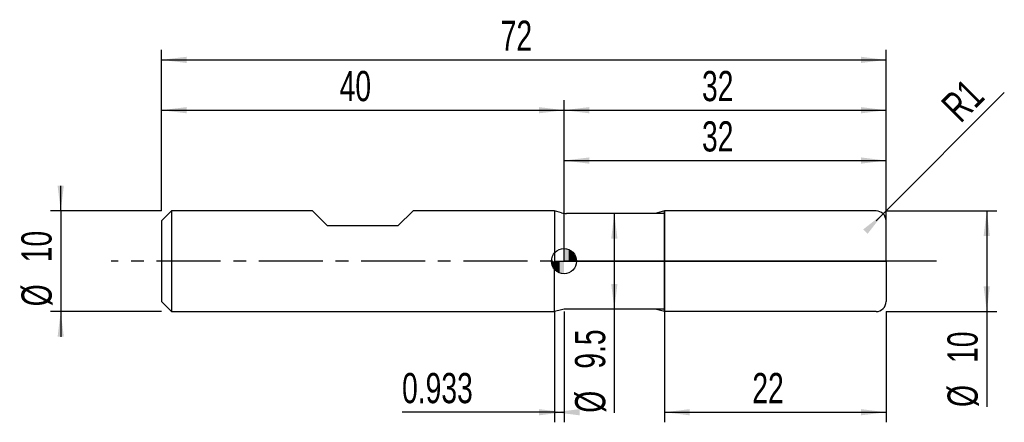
# Model space of a CAD drawing. Extents: x -14.1 to 83.7, y -16 to 24.
import ezdxf
from ezdxf.enums import TextEntityAlignment as Align

# ---------------------------------------------------------------- set-up
doc = ezdxf.new("R2010")
doc.units = 0
doc.linetypes.add('CENTER', pattern=[10.16, 6.35, -1.27, 1.27, -1.27])
doc.layers.get('0').update_dxf_attribs({"linetype": 'CONTINUOUS'})
for name, color, linetype in [('1', 4, 'CONTINUOUS'), ('2', 7, 'CONTINUOUS'), ('4', 2, 'CENTER'), ('CUT', 1, 'CONTINUOUS'), ('NOCUT', 7, 'CONTINUOUS'), ('SK1', 4, 'CONTINUOUS'), ('SK2', 7, 'CONTINUOUS'), ('SK4', 2, 'CENTER')]:
    doc.layers.add(name, color=color, linetype=linetype)
doc.dimstyles.new('SLDDIMSTYLE0', dxfattribs={"dimtxt": 3, "dimasz": 2.5, "dimexe": 0, "dimexo": 0.0625, "dimgap": 0.75, "dimtad": 1, "dimrnd": 1e-09, "dimzin": 12, "dimsah": 1, "dimcen": 0.09, "dimazin": 3, "dimtfac": 1, "dimtofl": 0, "dimtmove": 0, "dimatfit": 3})
doc.dimstyles.new('SLDDIMSTYLE1', dxfattribs={"dimtxt": 3, "dimasz": 2.5, "dimexe": 0, "dimexo": 0.0625, "dimgap": 0.75, "dimtad": 1, "dimrnd": 1e-09, "dimsah": 1, "dimcen": 0.09, "dimazin": 3, "dimtfac": 1, "dimtofl": 0, "dimtmove": 0, "dimatfit": 3})
doc.dimstyles.new('SLDDIMSTYLE2', dxfattribs={"dimtxt": 3, "dimasz": 2.5, "dimexe": 0, "dimexo": 0.0625, "dimgap": 0.75, "dimtad": 1, "dimrnd": 1e-09, "dimzin": 12, "dimsah": 1, "dimcen": 0, "dimazin": 3, "dimtfac": 1, "dimtofl": 0, "dimtmove": 0, "dimatfit": 3})
doc.dimstyles.new('SLDDIMSTYLE3', dxfattribs={"dimtxt": 3, "dimasz": 2.5, "dimexe": 0, "dimexo": 0.0625, "dimgap": 0.75, "dimtad": 1, "dimrnd": 1e-09, "dimzin": 12, "dimsah": 1, "dimcen": 0.09, "dimazin": 3, "dimtfac": 1, "dimtmove": 0, "dimatfit": 3})

# ---------------------------------------------------------------- blocks, each defined once
blk = doc.blocks.new('_D')
at = {"layer": '2'}
for p, q in [((50, -5), (50, -16)), ((72, -5), (72, -16)), ((50, -15), (72, -15))]:
    blk.add_line(p, q, dxfattribs=at)
for points in [[(50, -15), (52.5, -15.31), (52.5, -14.69)], [(72, -15), (69.5, -14.69), (69.5, -15.31)]]:
    blk.add_solid(points, dxfattribs=at)
at = {"layer": '2', "width": 0.7}
blk.add_text('22', height=3, dxfattribs=at).set_placement((58.708, -15), align=Align.BOTTOM_LEFT)
blk = doc.blocks.new('_D_1')
at = {"layer": '2'}
for p, q in [((72, 5), (83, 5)), ((82, 5), (82, -5)), ((72, -5), (83, -5)), ((82, -5), (82, -14.479))]:
    blk.add_line(p, q, dxfattribs=at)
for points in [[(82, 5), (81.69, 2.5), (82.31, 2.5)], [(82, -5), (82.31, -2.5), (81.69, -2.5)]]:
    blk.add_solid(points, dxfattribs=at)
at = {"layer": '2', "width": 0.7}
for s, p in [('10', (81.992, -10.105)), ('%%c', (82, -14.479))]:
    blk.add_text(s, height=3, rotation=90, dxfattribs=at).set_placement(p, align=Align.BOTTOM_LEFT)
blk = doc.blocks.new('_D_2')
at = {"layer": '2'}
for p, q in [((39.067, -5), (39.067, -16)), ((40, -5), (40, -16)), ((39.067, -15), (23.911, -15)), ((39.067, -15), (40, -15))]:
    blk.add_line(p, q, dxfattribs=at)
for points in [[(40, -15), (37.5, -14.69), (37.5, -15.31)], [(39.067, -15), (41.567, -15.31), (41.567, -14.69)]]:
    blk.add_solid(points, dxfattribs=at)
at = {"layer": '2', "width": 0.7}
blk.add_text('0.933', height=3, dxfattribs=at).set_placement((23.911, -15), align=Align.BOTTOM_LEFT)
blk = doc.blocks.new('_D_3')
at = {"layer": '2'}
for p, q in [((40, 4.75), (40, 11)), ((72, 4.75), (72, 11)), ((40, 10), (72, 10))]:
    blk.add_line(p, q, dxfattribs=at)
for points in [[(40, 10), (42.5, 9.69), (42.5, 10.31)], [(72, 10), (69.5, 10.31), (69.5, 9.69)]]:
    blk.add_solid(points, dxfattribs=at)
at = {"layer": '2', "width": 0.7}
blk.add_text('32', height=3, dxfattribs=at).set_placement((53.708, 10), align=Align.BOTTOM_LEFT)
blk = doc.blocks.new('_D_4')
at = {"layer": '2'}
for p, q in [((50, 4.75), (44, 4.75)), ((45, 4.75), (45, -4.75)), ((50, -4.75), (44, -4.75)), ((45, -4.75), (45, -15.052))]:
    blk.add_line(p, q, dxfattribs=at)
for points in [[(45, 4.75), (44.69, 2.25), (45.31, 2.25)], [(45, -4.75), (45.31, -2.25), (44.69, -2.25)]]:
    blk.add_solid(points, dxfattribs=at)
at = {"layer": '2', "width": 0.7}
for s, p in [('9.5', (44.992, -10.678)), ('%%c', (45, -15.052))]:
    blk.add_text(s, height=3, rotation=90, dxfattribs=at).set_placement(p, align=Align.BOTTOM_LEFT)
blk = doc.blocks.new('_D_5')
at = {"layer": '2'}
for q in [(83.744, 16.744), (71, 4)]:
    blk.add_line((71.707, 4.707), q, dxfattribs=at)
blk.add_solid([(71.707, 4.707), (69.72, 3.159), (70.159, 2.72)], dxfattribs=at)
at = {"layer": '2', "width": 0.7}
blk.add_text('R1', height=3, rotation=45, dxfattribs=at).set_placement((80.037, 13.002), align=Align.BOTTOM_LEFT)
blk = doc.blocks.new('_D_6')
at = {"layer": 'SK2'}
for p, q in [((0, 5), (0, 21)), ((72, 5), (72, 21)), ((0, 20), (72, 20))]:
    blk.add_line(p, q, dxfattribs=at)
for points in [[(0, 20), (2.5, 19.69), (2.5, 20.31)], [(72, 20), (69.5, 20.31), (69.5, 19.69)]]:
    blk.add_solid(points, dxfattribs=at)
at = {"layer": 'SK2', "width": 0.7}
blk.add_text('72', height=3, dxfattribs=at).set_placement((33.708, 20), align=Align.BOTTOM_LEFT)
blk = doc.blocks.new('_D_7')
at = {"layer": 'SK2'}
for p, q in [((0, 5), (0, 16)), ((40, 5), (40, 16)), ((0, 15), (40, 15))]:
    blk.add_line(p, q, dxfattribs=at)
for points in [[(0, 15), (2.5, 14.69), (2.5, 15.31)], [(40, 15), (37.5, 15.31), (37.5, 14.69)]]:
    blk.add_solid(points, dxfattribs=at)
at = {"layer": 'SK2', "width": 0.7}
blk.add_text('40', height=3, dxfattribs=at).set_placement((17.708, 15), align=Align.BOTTOM_LEFT)
blk = doc.blocks.new('_D_8')
at = {"layer": 'SK2'}
for p, q in [((40, 0), (40, 16)), ((72, 0), (72, 16)), ((40, 15), (72, 15))]:
    blk.add_line(p, q, dxfattribs=at)
for points in [[(40, 15), (42.5, 14.69), (42.5, 15.31)], [(72, 15), (69.5, 15.31), (69.5, 14.69)]]:
    blk.add_solid(points, dxfattribs=at)
at = {"layer": 'SK2', "width": 0.7}
blk.add_text('32', height=3, dxfattribs=at).set_placement((53.708, 15), align=Align.BOTTOM_LEFT)
blk = doc.blocks.new('_D_9')
at = {"layer": 'SK2'}
for p, q in [((-10, 5), (-10, 7.5)), ((0, 5), (-11, 5)), ((-10, 5), (-10, -5)), ((0, -5), (-11, -5)), ((-10, -5), (-10, -7.5))]:
    blk.add_line(p, q, dxfattribs=at)
for points in [[(-10, 5), (-9.69, 7.5), (-10.31, 7.5)], [(-10, -5), (-10.31, -7.5), (-9.69, -7.5)]]:
    blk.add_solid(points, dxfattribs=at)
at = {"layer": 'SK2', "width": 0.7}
for s, p in [('10', (-10.008, -0.105)), ('%%c', (-10, -4.479))]:
    blk.add_text(s, height=3, rotation=90, dxfattribs=at).set_placement(p, align=Align.BOTTOM_LEFT)
blk = doc.blocks.new('*U12')
at = {"color": 0, "linetype": 'CONTINUOUS'}
for points in [[(0, 0), (0, 1.25), (0.244, 0)], [(0.244, 0), (0, 1.25), (0.244, 1.226)], [(0.244, 0), (0.244, 1.226), (0.478, 0)], [(0.478, 0), (0.244, 1.226), (0.478, 1.155)], [(0.478, 0), (0.478, 1.155), (0.694, 0)], [(0.694, 0), (0.478, 1.155), (0.694, 1.039)], [(0.694, 0), (0.694, 1.039), (0.884, 0)], [(0.884, 0), (0.694, 1.039), (0.884, 0.884)], [(0.884, 0), (0.884, 0.884), (1.039, 0)], [(1.039, 0), (0.884, 0.884), (1.039, 0.694)], [(1.039, 0), (1.039, 0.694), (1.155, 0)], [(1.155, 0), (1.039, 0.694), (1.155, 0.478)], [(1.155, 0), (1.155, 0.478), (1.226, 0)], [(1.226, 0), (1.155, 0.478), (1.226, 0.244)], [(1.226, 0), (1.226, 0.244), (1.25, 0)]]:
    blk.add_solid(points, dxfattribs=at)
blk = doc.blocks.new('*U13')
at = {"color": 0, "linetype": 'CONTINUOUS'}
for points in [[(-1.231, -0.217), (-1.25, 0), (-1.231, 0)], [(-1.231, -0.217), (-1.231, 0), (-1.175, -0.428)], [(-1.175, -0.428), (-1.231, 0), (-1.175, 0)], [(-1.175, -0.428), (-1.175, 0), (-1.083, -0.625)], [(-1.083, -0.625), (-1.175, 0), (-1.083, 0)], [(-1.083, -0.625), (-1.083, 0), (-0.958, -0.803)], [(-0.958, -0.803), (-1.083, 0), (-0.958, 0)], [(-0.958, -0.803), (-0.958, 0), (-0.803, -0.958)], [(-0.803, -0.958), (-0.958, 0), (-0.803, 0)], [(-0.803, -0.958), (-0.803, 0), (-0.625, -1.083)], [(-0.625, -1.083), (-0.803, 0), (-0.625, 0)], [(-0.625, -1.083), (-0.625, 0), (-0.428, -1.175)], [(-0.428, -1.175), (-0.625, 0), (-0.428, 0)], [(-0.428, -1.175), (-0.428, 0), (-0.217, -1.231)], [(-0.217, -1.231), (-0.428, 0), (-0.217, 0)], [(-0.217, -1.231), (-0.217, 0), (0, -1.25)], [(0, -1.25), (-0.217, 0), (0, 0)]]:
    blk.add_solid(points, dxfattribs=at)
blk = doc.blocks.new('SW_DOWELSYMBOL_0')
at = {"layer": 'SK1', "color": 0}
blk.add_circle((0, 0), 1.25, dxfattribs=at)
at = {"color": 0, "linetype": 'CONTINUOUS'}
for name in ['*U12', '*U13']:
    blk.add_blockref(name, (0, 0), dxfattribs=at)

msp = doc.modelspace()

# ---------------------------------------------------------------- linework, layer by layer
at = {"layer": '1'}
for p, q in [((39.746, 4.818), (39.067, 5)), ((39.067, 5), (39.067, 0)), ((50, 5), (49.067, 4.75)), ((71, 5), (50, 5)), ((50, 5), (50, 0)), ((50, 0), (50, 5)), ((49.067, 4.75), (40.263, 4.75)), ((72, 0), (72, 4)), ((39.067, -5), (39.067, 0)), ((50, -5), (50, 0)), ((50, 0), (50, -5)), ((72, 0), (72, -4)), ((39.746, -4.818), (39.067, -5)), ((49.067, -4.75), (40.263, -4.75)), ((50, -5), (49.067, -4.75)), ((71, -5), (50, -5))]:
    msp.add_line(p, q, dxfattribs=at)
for centre, radius, start, end in [((71, 4), 1, 0, 90), ((40.263, 6.75), 2, 255, 270), ((40.263, -6.75), 2, 90, 105), ((71, -4), 1, 270, 0)]:
    msp.add_arc(centre, radius, start, end, dxfattribs=at)
at = {"layer": '4'}
msp.add_line((72, 0), (40, 0), dxfattribs=at)
at = {"layer": 'CUT'}
for p, q in [((71, 5), (50, 5)), ((50, 5), (50, 0)), ((72, 0), (72, 4)), ((50, 0), (72, 0))]:
    msp.add_line(p, q, dxfattribs=at)
msp.add_arc((71, 4), 1, 0, 90, dxfattribs=at)
at = {"layer": 'NOCUT'}
for p, q in [((39.746, 4.818), (39.067, 5)), ((39.067, 5), (39.067, 0)), ((50, 5), (49.067, 4.75)), ((50, 0), (50, 5)), ((49.067, 4.75), (40.263, 4.75)), ((39.067, 0), (50, 0))]:
    msp.add_line(p, q, dxfattribs=at)
msp.add_arc((40.263, 6.75), 2, 255, 270, dxfattribs=at)
at = {"layer": 'SK1'}
for p, q in [((1, 5), (0, 4)), ((15, 5), (1, 5)), ((1, 5), (1, -5)), ((16.5, 3.5), (15, 5)), ((25, 5), (23.5, 3.5)), ((39.067, 5), (25, 5)), ((0, 4), (0, 0)), ((23.5, 3.5), (16.5, 3.5)), ((0, 0), (0, -4)), ((0, -4), (1, -5)), ((1, -5), (39.067, -5))]:
    msp.add_line(p, q, dxfattribs=at)
msp.add_circle((40, 0), 1.25, dxfattribs=at)
at = {"layer": 'SK4'}
msp.add_line((77, 0), (-5, 0), dxfattribs=at)

# ---------------------------------------------------------------- block references
at = {"layer": 'SK1'}
msp.add_blockref('SW_DOWELSYMBOL_0', (40, 0), dxfattribs=at)

# ---------------------------------------------------------------- texts
at = {"layer": 'SK2', "width": 0.7}
msp.add_text('AP1', height=0.05, dxfattribs=at).set_placement((40, -0.018), align=Align.BOTTOM_LEFT)

# ---------------------------------------------------------------- dimensions: what is measured, and where the dimension line sits
at = {"layer": '2'}
dim = msp.add_radius_dim(center=(71, 4), mpoint=(71.707, 4.707), dimstyle='SLDDIMSTYLE2', dxfattribs=at)
dim.commit()
dim.dimension.update_dxf_attribs({"geometry": '_D_5', "text_midpoint": (82, 15), "dimtype": 164})
for base, p1, p2, dimstyle, picture, middle in [((72, 10), (40, 4.75), (72, 4.75), 'SLDDIMSTYLE0', '_D_3', (56, 10)), ((40, -15), (39.067, -5), (40, -5), 'SLDDIMSTYLE1', '_D_2', (29.067, -15)), ((72, -15), (50, -5), (72, -5), 'SLDDIMSTYLE0', '_D', (61, -15))]:
    dim = msp.add_linear_dim(base=base, p1=p1, p2=p2, dimstyle=dimstyle, dxfattribs=at)
    dim.commit()
    dim.dimension.update_dxf_attribs({"geometry": picture, "text_midpoint": middle, "dimtype": 160})
for base, p1, p2, picture, middle in [((82, -5), (72, 5), (72, -5), '_D_1', (82, -10)), ((45, -4.75), (50, 4.75), (50, -4.75), '_D_4', (45, -10))]:
    dim = msp.add_linear_dim(base=base, p1=p1, p2=p2, angle=90, text='%%c<>', dimstyle='SLDDIMSTYLE0', dxfattribs=at)
    dim.commit()
    dim.dimension.update_dxf_attribs({"geometry": picture, "text_midpoint": middle, "dimtype": 160})
at = {"layer": 'SK2'}
for base, p1, p2, picture, middle in [((72, 20), (0, 5), (72, 5), '_D_6', (36, 20)), ((40, 15), (0, 5), (40, 5), '_D_7', (20, 15)), ((72, 15), (40, 0), (72, 0), '_D_8', (56, 15))]:
    dim = msp.add_linear_dim(base=base, p1=p1, p2=p2, dimstyle='SLDDIMSTYLE0', dxfattribs=at)
    dim.commit()
    dim.dimension.update_dxf_attribs({"geometry": picture, "text_midpoint": middle, "dimtype": 160})
dim = msp.add_linear_dim(base=(-10, -5), p1=(0, 5), p2=(0, -5), angle=90, text='%%c<>', dimstyle='SLDDIMSTYLE3', dxfattribs=at)
dim.commit()
dim.dimension.update_dxf_attribs({"geometry": '_D_9', "text_midpoint": (-10, 0), "dimtype": 160})

doc.saveas('drawing.dxf')
